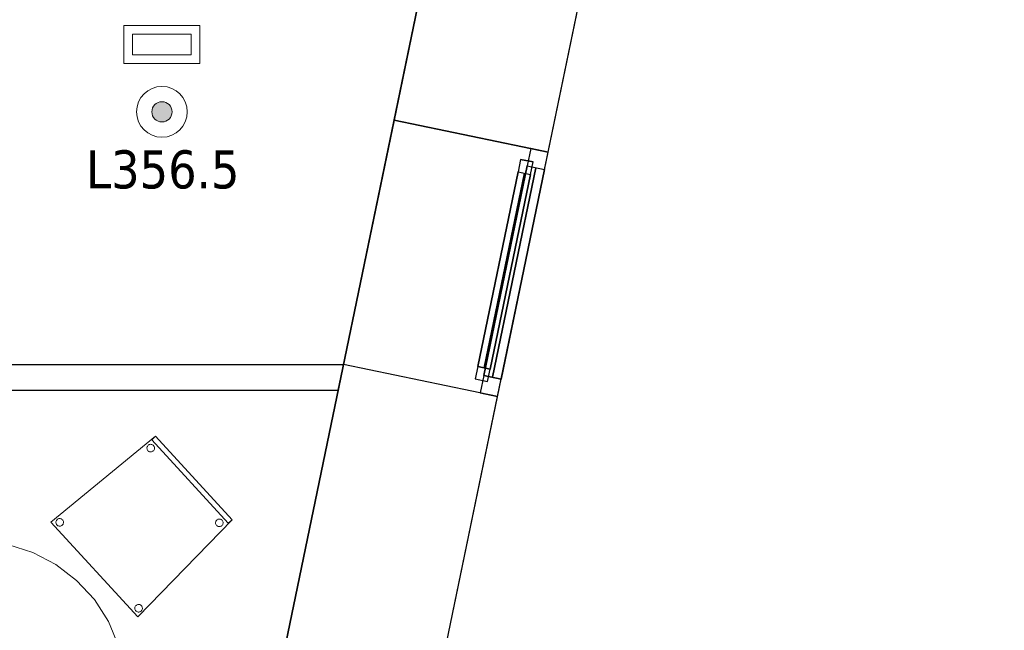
# Model space of a CAD drawing. Header units: metres. Extents: x 397.7 to 427.5, y 12.7 to 28.4.
# Tile 137 of 147: x 423.6 to 427.5, y 17.7 to 20.1. Entities that reach past the tile are written whole.
import ezdxf

# ---------------------------------------------------------------- set-up
doc = ezdxf.new("R2010")
doc.units = ezdxf.units.M
doc.layers.add('01_CARPINTERIA', color=5, linetype='Continuous', lineweight=25, true_color=0x0000ff)
doc.layers.add('01_SUELOS', color=7, linetype='Continuous', lineweight=25, true_color=0x007f00)
for name, color, linetype, lineweight in [('02_MOBILIARIO', 7, 'Continuous', 18), ('A-DETL-____-MBND', 7, 'Continuous', 18), ('A-DETL-GENF-OTLN', 7, 'Continuous', 18), ('A-GENM-____-OTLN', 7, 'Continuous', 18), ('A-WALL-____-MCUT', 7, 'Continuous', 25), ('A-WALL-____-OTLN', 7, 'Continuous', 25), ('E-LITE-EQPM-IDEN', 7, 'Continuous', 30)]:
    doc.layers.add(name, color=color, linetype=linetype, lineweight=lineweight)
doc.styles.add('Tahoma_4', font='tahoma.ttf', dxfattribs={"height": 0.15})

# ---------------------------------------------------------------- blocks, each defined once
blk = doc.blocks.new('Family - Taula D120_P3-156368-06_ENLLUMENAT_P3')
at = {"layer": 'A-DETL-____-MBND', "color": 253, "true_color": 0xaaaaaa}
for p, q in [((0.4117, 1.1542), (0.5122, 1.1767)), ((0.5122, 1.1767), (0.4117, 1.1542)), ((0.5122, 1.1767), (0.6152, 1.1814)), ((0.6152, 1.1814), (0.5122, 1.1767)), ((0.6152, 1.1814), (0.7174, 1.1682)), ((0.7174, 1.1682), (0.6152, 1.1814)), ((0.7174, 1.1682), (0.8157, 1.1374)), ((0.8157, 1.1374), (0.7174, 1.1682)), ((0.3165, 1.1145), (0.4117, 1.1542)), ((0.4117, 1.1542), (0.3165, 1.1145)), ((0.5862, 1.085), (0.5882, 1.1349)), ((0.5882, 1.1349), (0.5862, 1.085)), ((0.5882, 1.1349), (0.6382, 1.1329)), ((0.6382, 1.1329), (0.5882, 1.1349)), ((0.6382, 1.1329), (0.6361, 1.0829)), ((0.6361, 1.0829), (0.6382, 1.1329)), ((0.8157, 1.1374), (0.9072, 1.09)), ((0.9072, 1.09), (0.8157, 1.1374)), ((0.2298, 1.0589), (0.3165, 1.1145)), ((0.3165, 1.1145), (0.2298, 1.0589)), ((0.9072, 1.09), (0.9891, 1.0275)), ((0.9891, 1.0275), (0.9072, 1.09)), ((0.1539, 0.9891), (0.2298, 1.0589)), ((0.2298, 1.0589), (0.1539, 0.9891)), ((0.6361, 1.0829), (0.5862, 1.085)), ((0.5862, 1.085), (0.6361, 1.0829)), ((0.9891, 1.0275), (1.0589, 0.9517)), ((1.0589, 0.9517), (0.9891, 1.0275)), ((0.0914, 0.9072), (0.1539, 0.9891)), ((0.1539, 0.9891), (0.0914, 0.9072)), ((1.0589, 0.9517), (1.1145, 0.8649)), ((1.1145, 0.8649), (1.0589, 0.9517)), ((0.044, 0.8157), (0.0914, 0.9072)), ((0.0914, 0.9072), (0.044, 0.8157)), ((1.1145, 0.8649), (1.1542, 0.7697)), ((1.1542, 0.7697), (1.1145, 0.8649)), ((0.0132, 0.7174), (0.044, 0.8157)), ((0.044, 0.8157), (0.0132, 0.7174)), ((1.1542, 0.7697), (1.1767, 0.6692)), ((1.1767, 0.6692), (1.1542, 0.7697)), ((0, 0.6152), (0.0132, 0.7174)), ((0.0132, 0.7174), (0, 0.6152)), ((1.1767, 0.6692), (1.1814, 0.5662)), ((1.1814, 0.5662), (1.1767, 0.6692)), ((0.0461, 0.5774), (0.0482, 0.6273)), ((0.0482, 0.6273), (0.0461, 0.5774)), ((0.0482, 0.6273), (0.0982, 0.6252)), ((0.0982, 0.6252), (0.0482, 0.6273)), ((0.0982, 0.6252), (0.0961, 0.5753)), ((0.0961, 0.5753), (0.0982, 0.6252)), ((0.0047, 0.5122), (0, 0.6152)), ((0, 0.6152), (0.0047, 0.5122)), ((1.082, 0.5344), (1.0841, 0.5844)), ((1.0841, 0.5844), (1.082, 0.5344)), ((1.0841, 0.5844), (1.134, 0.5823)), ((1.134, 0.5823), (1.0841, 0.5844)), ((0.0961, 0.5753), (0.0461, 0.5774)), ((0.0461, 0.5774), (0.0961, 0.5753)), ((1.134, 0.5823), (1.132, 0.5324)), ((1.132, 0.5324), (1.134, 0.5823)), ((1.1814, 0.5662), (1.1682, 0.464)), ((1.1682, 0.464), (1.1814, 0.5662)), ((0.0273, 0.4117), (0.0047, 0.5122)), ((0.0047, 0.5122), (0.0273, 0.4117)), ((1.132, 0.5324), (1.082, 0.5344)), ((1.082, 0.5344), (1.132, 0.5324)), ((1.1682, 0.464), (1.1374, 0.3657)), ((1.1374, 0.3657), (1.1682, 0.464)), ((0.0669, 0.3165), (0.0273, 0.4117)), ((0.0273, 0.4117), (0.0669, 0.3165)), ((1.1374, 0.3657), (1.09, 0.2742)), ((1.09, 0.2742), (1.1374, 0.3657)), ((0.1225, 0.2298), (0.0669, 0.3165)), ((0.0669, 0.3165), (0.1225, 0.2298)), ((1.09, 0.2742), (1.0275, 0.1923)), ((1.0275, 0.1923), (1.09, 0.2742)), ((0.1923, 0.1539), (0.1225, 0.2298)), ((0.1225, 0.2298), (0.1923, 0.1539)), ((1.0275, 0.1923), (0.9517, 0.1225)), ((0.9517, 0.1225), (1.0275, 0.1923)), ((0.2742, 0.0914), (0.1923, 0.1539)), ((0.1923, 0.1539), (0.2742, 0.0914)), ((0.9517, 0.1225), (0.8649, 0.0669)), ((0.8649, 0.0669), (0.9517, 0.1225)), ((0.3657, 0.044), (0.2742, 0.0914)), ((0.2742, 0.0914), (0.3657, 0.044)), ((0.5227, 0.0498), (0.5247, 0.0997)), ((0.5247, 0.0997), (0.5227, 0.0498)), ((0.5247, 0.0997), (0.5747, 0.0976)), ((0.5747, 0.0976), (0.5247, 0.0997)), ((0.5747, 0.0976), (0.5726, 0.0477)), ((0.5726, 0.0477), (0.5747, 0.0976)), ((0.464, 0.0132), (0.3657, 0.044)), ((0.3657, 0.044), (0.464, 0.0132)), ((0.5726, 0.0477), (0.5227, 0.0498)), ((0.5227, 0.0498), (0.5726, 0.0477)), ((0.8649, 0.0669), (0.7697, 0.0273)), ((0.7697, 0.0273), (0.8649, 0.0669)), ((0.5662, 0), (0.464, 0.0132)), ((0.464, 0.0132), (0.5662, 0)), ((0.6692, 0.0047), (0.5662, 0)), ((0.5662, 0), (0.6692, 0.0047)), ((0.7697, 0.0273), (0.6692, 0.0047)), ((0.6692, 0.0047), (0.7697, 0.0273))]:
    blk.add_line(p, q, dxfattribs=at)
blk = doc.blocks.new('Family - Paviment P3-156431-06_ENLLUMENAT_P3')
at = {"layer": '01_SUELOS', "color": 9, "true_color": 0xaad4aa}
for p, q in [((25.4182, 0), (28.518, 14.9576)), ((28.518, 14.9576), (25.4182, 0))]:
    blk.add_line(p, q, dxfattribs=at)
blk = doc.blocks.new('Family - Façana sur-est P3-156497-06_ENLLUMENAT_P3')
at = {"layer": 'A-WALL-____-MCUT', "color": 253, "true_color": 0xaaaaaa}
for p, q in [((5.8617, 0.62), (4.2175, 0.62)), ((5.8617, 0), (5.8617, 0.62)), ((7.4017, 0.62), (6.8452, 0.62)), ((6.8452, 0.62), (6.8452, 0)), ((4.2175, 0), (5.8617, 0)), ((6.8452, 0), (7.4017, 0))]:
    blk.add_line(p, q, dxfattribs=at)
at = {"layer": 'A-WALL-____-OTLN', "color": 253, "true_color": 0xaaaaaa}
for p, q in [((15.5861, 0.62), (-0.1285, 0.62)), ((5.8617, 0), (5.8617, 0.62)), ((6.8452, 0.62), (5.8617, 0.62)), ((6.8452, 0), (6.8452, 0.62)), ((0, 0), (15.7146, 0)), ((5.8617, 0), (6.8452, 0))]:
    blk.add_line(p, q, dxfattribs=at)
at = {"layer": 'A-WALL-____-OTLN', "color": 253, "lineweight": 18, "true_color": 0xaaaaaa}
blk.add_line((0, 0), (15.7146, 0), dxfattribs=at)
blk = doc.blocks.new('Family - Vano finestra P3-156505-06_ENLLUMENAT_P3')
at = {"layer": 'A-GENM-____-OTLN', "color": 253, "true_color": 0xaaaaaa}
for p, q in [((425.0726, 19.6692), (424.873, 18.7061)), ((424.873, 18.7061), (425.0726, 19.6692)), ((425.6797, 19.5434), (425.0726, 19.6692)), ((425.0726, 19.6692), (425.6797, 19.5434)), ((425.4801, 18.5803), (425.6797, 19.5434)), ((425.6797, 19.5434), (425.4801, 18.5803)), ((424.873, 18.7061), (425.4801, 18.5803)), ((424.873, 18.7061), (425.4801, 18.5803))]:
    blk.add_line(p, q, dxfattribs=at)
blk = doc.blocks.new('Family - Cadira confident_P3-156669-06_ENLLUMENAT_P3')
at = {"layer": 'A-DETL-____-MBND', "color": 253, "true_color": 0xaaaaaa}
for p, q in [((0, 0.3729), (0.4124, 0.7113)), ((0.4124, 0.7113), (0, 0.3729)), ((0.3977, 0.6977), (0.4124, 0.7113)), ((0.4124, 0.7113), (0.3977, 0.6977)), ((0.4124, 0.7113), (0.7146, 0.3826)), ((0.7146, 0.3826), (0.4124, 0.7113)), ((0.4124, 0.7113), (0.7146, 0.3826)), ((0.7146, 0.3826), (0.4124, 0.7113)), ((0.3791, 0.664), (0.3792, 0.6666)), ((0.3792, 0.6666), (0.3791, 0.664)), ((0.3794, 0.6614), (0.3791, 0.664)), ((0.3791, 0.664), (0.3794, 0.6614)), ((0.3792, 0.6666), (0.3797, 0.6691)), ((0.3797, 0.6691), (0.3792, 0.6666)), ((0.3802, 0.6589), (0.3794, 0.6614)), ((0.3794, 0.6614), (0.3802, 0.6589)), ((0.3797, 0.6691), (0.3807, 0.6715)), ((0.3807, 0.6715), (0.3797, 0.6691)), ((0.3807, 0.6715), (0.3821, 0.6737)), ((0.3821, 0.6737), (0.3807, 0.6715)), ((0.3821, 0.6737), (0.3839, 0.6756)), ((0.3839, 0.6756), (0.3821, 0.6737)), ((0.3839, 0.6756), (0.3859, 0.6772)), ((0.3859, 0.6772), (0.3839, 0.6756)), ((0.3859, 0.6772), (0.3882, 0.6784)), ((0.3882, 0.6784), (0.3859, 0.6772)), ((0.3882, 0.6784), (0.3907, 0.6792)), ((0.3907, 0.6792), (0.3882, 0.6784)), ((0.3907, 0.6792), (0.3933, 0.6796)), ((0.3933, 0.6796), (0.3907, 0.6792)), ((0.3933, 0.6796), (0.3959, 0.6795)), ((0.3959, 0.6795), (0.3933, 0.6796)), ((0.3959, 0.6795), (0.3984, 0.6789)), ((0.3984, 0.6789), (0.3959, 0.6795)), ((0.6999, 0.369), (0.3977, 0.6977)), ((0.3977, 0.6977), (0.6999, 0.369)), ((0.3984, 0.6789), (0.4009, 0.6779)), ((0.4009, 0.6779), (0.3984, 0.6789)), ((0.4009, 0.6779), (0.4031, 0.6765)), ((0.4031, 0.6765), (0.4009, 0.6779)), ((0.4031, 0.6765), (0.405, 0.6748)), ((0.405, 0.6748), (0.4031, 0.6765)), ((0.405, 0.6748), (0.4066, 0.6727)), ((0.4066, 0.6727), (0.405, 0.6748)), ((0.4066, 0.6727), (0.4078, 0.6704)), ((0.4078, 0.6704), (0.4066, 0.6727)), ((0.4078, 0.6704), (0.4086, 0.6679)), ((0.4086, 0.6679), (0.4078, 0.6704)), ((0.4088, 0.6627), (0.4082, 0.6602)), ((0.4082, 0.6602), (0.4088, 0.6627)), ((0.4086, 0.6679), (0.4089, 0.6653)), ((0.4089, 0.6653), (0.4086, 0.6679)), ((0.4089, 0.6653), (0.4088, 0.6627)), ((0.4088, 0.6627), (0.4089, 0.6653)), ((0.3814, 0.6566), (0.3802, 0.6589)), ((0.3802, 0.6589), (0.3814, 0.6566)), ((0.383, 0.6545), (0.3814, 0.6566)), ((0.3814, 0.6566), (0.383, 0.6545)), ((0.3849, 0.6528), (0.383, 0.6545)), ((0.383, 0.6545), (0.3849, 0.6528)), ((0.3871, 0.6514), (0.3849, 0.6528)), ((0.3849, 0.6528), (0.3871, 0.6514)), ((0.3895, 0.6504), (0.3871, 0.6514)), ((0.3871, 0.6514), (0.3895, 0.6504)), ((0.3921, 0.6498), (0.3895, 0.6504)), ((0.3895, 0.6504), (0.3921, 0.6498)), ((0.3947, 0.6497), (0.3921, 0.6498)), ((0.3921, 0.6498), (0.3947, 0.6497)), ((0.3973, 0.6501), (0.3947, 0.6497)), ((0.3947, 0.6497), (0.3973, 0.6501)), ((0.3997, 0.6509), (0.3973, 0.6501)), ((0.3973, 0.6501), (0.3997, 0.6509)), ((0.402, 0.6521), (0.3997, 0.6509)), ((0.3997, 0.6509), (0.402, 0.6521)), ((0.4041, 0.6537), (0.402, 0.6521)), ((0.402, 0.6521), (0.4041, 0.6537)), ((0.4059, 0.6556), (0.4041, 0.6537)), ((0.4041, 0.6537), (0.4059, 0.6556)), ((0.4073, 0.6578), (0.4059, 0.6556)), ((0.4059, 0.6556), (0.4073, 0.6578)), ((0.4082, 0.6602), (0.4073, 0.6578)), ((0.4073, 0.6578), (0.4082, 0.6602)), ((0.3428, 0), (0, 0.3729)), ((0, 0.3729), (0.3428, 0)), ((0.0199, 0.3713), (0.0201, 0.3739)), ((0.0201, 0.3739), (0.0199, 0.3713)), ((0.0203, 0.3688), (0.0199, 0.3713)), ((0.0199, 0.3713), (0.0203, 0.3688)), ((0.0201, 0.3739), (0.0206, 0.3765)), ((0.0206, 0.3765), (0.0201, 0.3739)), ((0.0211, 0.3663), (0.0203, 0.3688)), ((0.0203, 0.3688), (0.0211, 0.3663)), ((0.0206, 0.3765), (0.0216, 0.3789)), ((0.0216, 0.3789), (0.0206, 0.3765)), ((0.0223, 0.364), (0.0211, 0.3663)), ((0.0211, 0.3663), (0.0223, 0.364)), ((0.0216, 0.3789), (0.023, 0.3811)), ((0.023, 0.3811), (0.0216, 0.3789)), ((0.0239, 0.3619), (0.0223, 0.364)), ((0.0223, 0.364), (0.0239, 0.3619)), ((0.023, 0.3811), (0.0248, 0.383)), ((0.0248, 0.383), (0.023, 0.3811)), ((0.0258, 0.3602), (0.0239, 0.3619)), ((0.0239, 0.3619), (0.0258, 0.3602)), ((0.0248, 0.383), (0.0268, 0.3846)), ((0.0268, 0.3846), (0.0248, 0.383)), ((0.028, 0.3588), (0.0258, 0.3602)), ((0.0258, 0.3602), (0.028, 0.3588)), ((0.0268, 0.3846), (0.0291, 0.3858)), ((0.0291, 0.3858), (0.0268, 0.3846)), ((0.0304, 0.3578), (0.028, 0.3588)), ((0.028, 0.3588), (0.0304, 0.3578)), ((0.0291, 0.3858), (0.0316, 0.3866)), ((0.0316, 0.3866), (0.0291, 0.3858)), ((0.033, 0.3572), (0.0304, 0.3578)), ((0.0304, 0.3578), (0.033, 0.3572)), ((0.0316, 0.3866), (0.0342, 0.387)), ((0.0342, 0.387), (0.0316, 0.3866)), ((0.0356, 0.3571), (0.033, 0.3572)), ((0.033, 0.3572), (0.0356, 0.3571)), ((0.0342, 0.387), (0.0368, 0.3868)), ((0.0368, 0.3868), (0.0342, 0.387)), ((0.0381, 0.3575), (0.0356, 0.3571)), ((0.0356, 0.3571), (0.0381, 0.3575)), ((0.0368, 0.3868), (0.0393, 0.3863)), ((0.0393, 0.3863), (0.0368, 0.3868)), ((0.0406, 0.3582), (0.0381, 0.3575)), ((0.0381, 0.3575), (0.0406, 0.3582)), ((0.0393, 0.3863), (0.0417, 0.3853)), ((0.0417, 0.3853), (0.0393, 0.3863)), ((0.0429, 0.3594), (0.0406, 0.3582)), ((0.0406, 0.3582), (0.0429, 0.3594)), ((0.0417, 0.3853), (0.0439, 0.3839)), ((0.0439, 0.3839), (0.0417, 0.3853)), ((0.045, 0.361), (0.0429, 0.3594)), ((0.0429, 0.3594), (0.045, 0.361)), ((0.0439, 0.3839), (0.0459, 0.3821)), ((0.0459, 0.3821), (0.0439, 0.3839)), ((0.0467, 0.363), (0.045, 0.361)), ((0.045, 0.361), (0.0467, 0.363)), ((0.0459, 0.3821), (0.0475, 0.3801)), ((0.0475, 0.3801), (0.0459, 0.3821)), ((0.0481, 0.3652), (0.0467, 0.363)), ((0.0467, 0.363), (0.0481, 0.3652)), ((0.0475, 0.3801), (0.0487, 0.3778)), ((0.0487, 0.3778), (0.0475, 0.3801)), ((0.0491, 0.3676), (0.0481, 0.3652)), ((0.0481, 0.3652), (0.0491, 0.3676)), ((0.0487, 0.3778), (0.0494, 0.3753)), ((0.0494, 0.3753), (0.0487, 0.3778)), ((0.0497, 0.3701), (0.0491, 0.3676)), ((0.0491, 0.3676), (0.0497, 0.3701)), ((0.0494, 0.3753), (0.0498, 0.3727)), ((0.0498, 0.3727), (0.0494, 0.3753)), ((0.0498, 0.3727), (0.0497, 0.3701)), ((0.0497, 0.3701), (0.0498, 0.3727)), ((0.7146, 0.3826), (0.3428, 0)), ((0.3428, 0), (0.7146, 0.3826)), ((0.6498, 0.3695), (0.6499, 0.3721)), ((0.6499, 0.3721), (0.6498, 0.3695)), ((0.6501, 0.3669), (0.6498, 0.3695)), ((0.6498, 0.3695), (0.6501, 0.3669)), ((0.6499, 0.3721), (0.6504, 0.3746)), ((0.6504, 0.3746), (0.6499, 0.3721)), ((0.6509, 0.3644), (0.6501, 0.3669)), ((0.6501, 0.3669), (0.6509, 0.3644)), ((0.6504, 0.3746), (0.6514, 0.377)), ((0.6514, 0.377), (0.6504, 0.3746)), ((0.6521, 0.3621), (0.6509, 0.3644)), ((0.6509, 0.3644), (0.6521, 0.3621)), ((0.6514, 0.377), (0.6528, 0.3792)), ((0.6528, 0.3792), (0.6514, 0.377)), ((0.6537, 0.3601), (0.6521, 0.3621)), ((0.6521, 0.3621), (0.6537, 0.3601)), ((0.6528, 0.3792), (0.6546, 0.3812)), ((0.6546, 0.3812), (0.6528, 0.3792)), ((0.6556, 0.3583), (0.6537, 0.3601)), ((0.6537, 0.3601), (0.6556, 0.3583)), ((0.6546, 0.3812), (0.6567, 0.3828)), ((0.6567, 0.3828), (0.6546, 0.3812)), ((0.6578, 0.3569), (0.6556, 0.3583)), ((0.6556, 0.3583), (0.6578, 0.3569)), ((0.6567, 0.3828), (0.659, 0.384)), ((0.659, 0.384), (0.6567, 0.3828)), ((0.6602, 0.3559), (0.6578, 0.3569)), ((0.6578, 0.3569), (0.6602, 0.3559)), ((0.659, 0.384), (0.6614, 0.3848)), ((0.6614, 0.3848), (0.659, 0.384)), ((0.6628, 0.3554), (0.6602, 0.3559)), ((0.6602, 0.3559), (0.6628, 0.3554)), ((0.6614, 0.3848), (0.664, 0.3851)), ((0.664, 0.3851), (0.6614, 0.3848)), ((0.6654, 0.3553), (0.6628, 0.3554)), ((0.6628, 0.3554), (0.6654, 0.3553)), ((0.664, 0.3851), (0.6666, 0.385)), ((0.6666, 0.385), (0.664, 0.3851)), ((0.668, 0.3556), (0.6654, 0.3553)), ((0.6654, 0.3553), (0.668, 0.3556)), ((0.6666, 0.385), (0.6692, 0.3844)), ((0.6692, 0.3844), (0.6666, 0.385)), ((0.6705, 0.3564), (0.668, 0.3556)), ((0.668, 0.3556), (0.6705, 0.3564)), ((0.6692, 0.3844), (0.6716, 0.3834)), ((0.6716, 0.3834), (0.6692, 0.3844)), ((0.6728, 0.3576), (0.6705, 0.3564)), ((0.6705, 0.3564), (0.6728, 0.3576)), ((0.6716, 0.3834), (0.6738, 0.382)), ((0.6738, 0.382), (0.6716, 0.3834)), ((0.6748, 0.3592), (0.6728, 0.3576)), ((0.6728, 0.3576), (0.6748, 0.3592)), ((0.6738, 0.382), (0.6757, 0.3803)), ((0.6757, 0.3803), (0.6738, 0.382)), ((0.6766, 0.3611), (0.6748, 0.3592)), ((0.6748, 0.3592), (0.6766, 0.3611)), ((0.6757, 0.3803), (0.6773, 0.3782)), ((0.6773, 0.3782), (0.6757, 0.3803)), ((0.678, 0.3633), (0.6766, 0.3611)), ((0.6766, 0.3611), (0.678, 0.3633)), ((0.6773, 0.3782), (0.6785, 0.3759)), ((0.6785, 0.3759), (0.6773, 0.3782)), ((0.679, 0.3657), (0.678, 0.3633)), ((0.678, 0.3633), (0.679, 0.3657)), ((0.6785, 0.3759), (0.6793, 0.3734)), ((0.6793, 0.3734), (0.6785, 0.3759)), ((0.6795, 0.3683), (0.679, 0.3657)), ((0.679, 0.3657), (0.6795, 0.3683)), ((0.6793, 0.3734), (0.6796, 0.3709)), ((0.6796, 0.3709), (0.6793, 0.3734)), ((0.6796, 0.3709), (0.6795, 0.3683)), ((0.6795, 0.3683), (0.6796, 0.3709)), ((0.7146, 0.3826), (0.6999, 0.369)), ((0.6999, 0.369), (0.7146, 0.3826)), ((0.3319, 0.0379), (0.3329, 0.0403)), ((0.3329, 0.0403), (0.3319, 0.0379)), ((0.3329, 0.0403), (0.3343, 0.0425)), ((0.3343, 0.0425), (0.3329, 0.0403)), ((0.3343, 0.0425), (0.3361, 0.0444)), ((0.3361, 0.0444), (0.3343, 0.0425)), ((0.3361, 0.0444), (0.3381, 0.046)), ((0.3381, 0.046), (0.3361, 0.0444)), ((0.3381, 0.046), (0.3405, 0.0472)), ((0.3405, 0.0472), (0.3381, 0.046)), ((0.3405, 0.0472), (0.3429, 0.048)), ((0.3429, 0.048), (0.3405, 0.0472)), ((0.3429, 0.048), (0.3455, 0.0483)), ((0.3455, 0.0483), (0.3429, 0.048)), ((0.3455, 0.0483), (0.3481, 0.0482)), ((0.3481, 0.0482), (0.3455, 0.0483)), ((0.3481, 0.0482), (0.3507, 0.0477)), ((0.3507, 0.0477), (0.3481, 0.0482)), ((0.3507, 0.0477), (0.3531, 0.0467)), ((0.3531, 0.0467), (0.3507, 0.0477)), ((0.3531, 0.0467), (0.3553, 0.0453)), ((0.3553, 0.0453), (0.3531, 0.0467)), ((0.3553, 0.0453), (0.3572, 0.0435)), ((0.3572, 0.0435), (0.3553, 0.0453)), ((0.3572, 0.0435), (0.3588, 0.0414)), ((0.3588, 0.0414), (0.3572, 0.0435)), ((0.3588, 0.0414), (0.36, 0.0391)), ((0.36, 0.0391), (0.3588, 0.0414)), ((0.36, 0.0391), (0.3608, 0.0367)), ((0.3608, 0.0367), (0.36, 0.0391)), ((0.3313, 0.0327), (0.3314, 0.0353)), ((0.3314, 0.0353), (0.3313, 0.0327)), ((0.3316, 0.0301), (0.3313, 0.0327)), ((0.3313, 0.0327), (0.3316, 0.0301)), ((0.3314, 0.0353), (0.3319, 0.0379)), ((0.3319, 0.0379), (0.3314, 0.0353)), ((0.3324, 0.0276), (0.3316, 0.0301)), ((0.3316, 0.0301), (0.3324, 0.0276)), ((0.3336, 0.0253), (0.3324, 0.0276)), ((0.3324, 0.0276), (0.3336, 0.0253)), ((0.3352, 0.0233), (0.3336, 0.0253)), ((0.3336, 0.0253), (0.3352, 0.0233)), ((0.3371, 0.0215), (0.3352, 0.0233)), ((0.3352, 0.0233), (0.3371, 0.0215)), ((0.3393, 0.0201), (0.3371, 0.0215)), ((0.3371, 0.0215), (0.3393, 0.0201)), ((0.3417, 0.0191), (0.3393, 0.0201)), ((0.3393, 0.0201), (0.3417, 0.0191)), ((0.3443, 0.0186), (0.3417, 0.0191)), ((0.3417, 0.0191), (0.3443, 0.0186)), ((0.3469, 0.0185), (0.3443, 0.0186)), ((0.3443, 0.0186), (0.3469, 0.0185)), ((0.3495, 0.0188), (0.3469, 0.0185)), ((0.3469, 0.0185), (0.3495, 0.0188)), ((0.3519, 0.0196), (0.3495, 0.0188)), ((0.3495, 0.0188), (0.3519, 0.0196)), ((0.3543, 0.0208), (0.3519, 0.0196)), ((0.3519, 0.0196), (0.3543, 0.0208)), ((0.3563, 0.0224), (0.3543, 0.0208)), ((0.3543, 0.0208), (0.3563, 0.0224)), ((0.3581, 0.0243), (0.3563, 0.0224)), ((0.3563, 0.0224), (0.3581, 0.0243)), ((0.3595, 0.0265), (0.3581, 0.0243)), ((0.3581, 0.0243), (0.3595, 0.0265)), ((0.3605, 0.0289), (0.3595, 0.0265)), ((0.3595, 0.0265), (0.3605, 0.0289)), ((0.361, 0.0315), (0.3605, 0.0289)), ((0.3605, 0.0289), (0.361, 0.0315)), ((0.3608, 0.0367), (0.3611, 0.0341)), ((0.3611, 0.0341), (0.3608, 0.0367)), ((0.3611, 0.0341), (0.361, 0.0315)), ((0.361, 0.0315), (0.3611, 0.0341))]:
    blk.add_line(p, q, dxfattribs=at)
blk = doc.blocks.new('Family - Evans P3-156709-06_ENLLUMENAT_P3')
at = {"layer": 'A-WALL-____-MCUT', "color": 253, "true_color": 0xaaaaaa}
for p, q in [((0, 0.1), (0, 0)), ((3.0071, 0.1), (0, 0.1)), ((2.9864, 0), (3.0071, 0.1)), ((0, 0), (2.9864, 0))]:
    blk.add_line(p, q, dxfattribs=at)
at = {"layer": 'A-WALL-____-OTLN', "color": 253, "true_color": 0xaaaaaa}
for p, q in [((0, 0.1), (0, 0)), ((3.0071, 0.1), (0, 0.1)), ((2.9864, 0), (3.0071, 0.1)), ((0, 0), (2.9864, 0))]:
    blk.add_line(p, q, dxfattribs=at)
at = {"layer": 'A-WALL-____-OTLN', "color": 253, "lineweight": 18, "true_color": 0xaaaaaa}
blk.add_line((0, 0), (2.9864, 0), dxfattribs=at)
blk = doc.blocks.new('Forma directa - LONDR55-XX_ZZ-ARQ-CAA-M3D-Londres55-156255-06_ENLLUMENAT_P3')
at = {"layer": '01_CARPINTERIA', "color": 161, "true_color": 0xaaaaff}
for p, q in [((0.1, 0.1), (0.05, 0.1)), ((0.05, 0.1), (0.05, 0.05)), ((0.1, 0.1), (0.05, 0.1)), ((0.05, 0.1), (0.05, 0.05)), ((0.1, 0.05), (0.1, 0.1)), ((0.1, 0.1), (0.1, 0.05)), ((0.1, 0.1), (0.8835, 0.1)), ((0.8835, 0.1), (0.1, 0.1)), ((0.1, 0.1), (0.1, 0.05)), ((0.1, 0.05), (0.1, 0.1)), ((0.8835, 0.1), (0.8835, 0.05)), ((0.8835, 0.1), (0.8835, 0.05)), ((0.9335, 0.1), (0.8835, 0.1)), ((0.8835, 0.1), (0.8835, 0.05)), ((0.9335, 0.1), (0.8835, 0.1)), ((0.8835, 0.1), (0.8835, 0.05)), ((0.9335, 0.05), (0.9335, 0.1)), ((0.9335, 0.1), (0.9335, 0.05)), ((0.07, 0.07), (0, 0.07)), ((0, 0.07), (0, 0)), ((0.07, 0.07), (0, 0.07)), ((0, 0.07), (0, 0)), ((0.05, 0.05), (0.1, 0.05)), ((0.05, 0.05), (0.1, 0.05)), ((0.07, 0), (0.07, 0.07)), ((0.07, 0.07), (0.07, 0)), ((0.07, 0.07), (0.9135, 0.07)), ((0.9135, 0.07), (0.07, 0.07)), ((0.07, 0.07), (0.07, 0)), ((0.07, 0), (0.07, 0.07)), ((0.8835, 0.075), (0.1, 0.075)), ((0.8835, 0.075), (0.1, 0.075)), ((0.1, 0.05), (0.8835, 0.05)), ((0.8835, 0.05), (0.1, 0.05)), ((0.8835, 0.05), (0.9335, 0.05)), ((0.8835, 0.05), (0.9335, 0.05)), ((0.9135, 0.07), (0.9135, 0)), ((0.9135, 0.07), (0.9135, 0)), ((0.9835, 0.07), (0.9135, 0.07)), ((0.9135, 0.07), (0.9135, 0)), ((0.9835, 0.07), (0.9135, 0.07)), ((0.9135, 0.07), (0.9135, 0)), ((0.9835, 0), (0.9835, 0.07)), ((0.9835, 0.07), (0.9835, 0)), ((0, 0), (0.07, 0)), ((0.9135, 0.035), (0.07, 0.035)), ((0.07, 0.035), (0.9135, 0.035)), ((0.07, 0), (0.9135, 0)), ((0.9135, 0), (0.07, 0)), ((0.9135, 0), (0.9835, 0)), ((0, 0), (0.07, 0)), ((0.9135, 0), (0.9835, 0))]:
    blk.add_line(p, q, dxfattribs=at)
blk = doc.blocks.new('Forma directa - Finestra P3-156751-06_ENLLUMENAT_P3')
at = {"xscale": 1.00000002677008, "yscale": 1.00000002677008, "zscale": 1.00000002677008}
blk.add_blockref('Forma directa - LONDR55-XX_ZZ-ARQ-CAA-M3D-Londres55-156255-06_ENLLUMENAT_P3', (0, 0), dxfattribs=at)
blk = doc.blocks.new('LONDR55-XX_ZZ-ARQ-CAA-M3D-Londres55_ifc-1-06_ENLLUMENAT_P3')
at = {"layer": '01_CARPINTERIA', "color": 253, "lineweight": 18, "true_color": 0xaaaaaa, "rotation": 78.29179146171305}
blk.add_blockref('Forma directa - Finestra P3-156751-06_ENLLUMENAT_P3', (425.4801, 18.5803), dxfattribs=at)
at = {"layer": '01_SUELOS', "color": 253, "lineweight": 18, "true_color": 0xaaaaaa}
blk.add_blockref('Family - Paviment P3-156431-06_ENLLUMENAT_P3', (398.2952, 13.1106), dxfattribs=at)
at = {"layer": '02_MOBILIARIO', "color": 253, "lineweight": 18, "true_color": 0xaaaaaa}
for name, p in [('Family - Cadira confident_P3-156669-06_ENLLUMENAT_P3', (423.7183, 17.7124)), ('Family - Taula D120_P3-156368-06_ENLLUMENAT_P3', (422.831, 16.8284))]:
    blk.add_blockref(name, p, dxfattribs=at)
at = {"layer": 'A-GENM-____-OTLN', "color": 253, "lineweight": 18, "true_color": 0xaaaaaa}
blk.add_blockref('Family - Vano finestra P3-156505-06_ENLLUMENAT_P3', (0, 0), dxfattribs=at)
at = {"layer": 'A-WALL-____-OTLN', "color": 253, "lineweight": 18, "true_color": 0xaaaaaa, "rotation": 78.29179146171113}
blk.add_blockref('Family - Façana sur-est P3-156497-06_ENLLUMENAT_P3', (424.2907, 12.8406), dxfattribs=at)
at = {"layer": 'A-WALL-____-OTLN', "color": 253, "lineweight": 18, "true_color": 0xaaaaaa}
blk.add_blockref('Family - Evans P3-156709-06_ENLLUMENAT_P3', (421.8659, 18.6056), dxfattribs=at)
blk = doc.blocks.new('ZYR_06_02_02 Down Superficie - L 03 D-834890-06_ENLLUMENAT_P3')
at = {"layer": 'A-DETL-GENF-OTLN', "true_color": 0x00c400}
blk.add_hatch(color=92, dxfattribs=at).paths.add_polyline_path([(0, -0.04), (0.0104, -0.0386), (0.02, -0.0346), (0.0283, -0.0283), (0.0346, -0.02), (0.0386, -0.0104), (0.04, 0), (0.0386, 0.0104), (0.0346, 0.02), (0.0283, 0.0283), (0.02, 0.0346), (0.0104, 0.0386), (0, 0.04), (-0.0104, 0.0386), (-0.02, 0.0346), (-0.0283, 0.0283), (-0.0346, 0.02), (-0.0386, 0.0104), (-0.04, 0), (-0.0386, -0.0104), (-0.0346, -0.02), (-0.0283, -0.0283), (-0.02, -0.0346), (-0.0104, -0.0386)])
at = {"layer": 'A-DETL-GENF-OTLN', "color": 92, "true_color": 0x00c400}
for radius in [0.1, 0.04]:
    blk.add_circle((0, 0), radius, dxfattribs=at)
for start, end in [(360, 180), (180, 360)]:
    blk.add_arc((0, 0), 0.04, start, end, dxfattribs=at)
blk = doc.blocks.new('ZYR_06_03 Emer Sostre Rect - 01 Emergencia Superficie 01-829055-06_ENLLUMENAT_P3')
at = {"layer": 'A-DETL-GENF-OTLN', "color": 6, "true_color": 0xff00ff}
for p, q in [((-0.15, 0.075), (0.15, 0.075)), ((-0.15, -0.075), (-0.15, 0.075)), ((-0.1157, 0.0407), (0.1157, 0.0407)), ((-0.1157, -0.0407), (-0.1157, 0.0407)), ((0.1157, 0.0407), (0.1157, -0.0407)), ((0.15, 0.075), (0.15, -0.075)), ((0.15, -0.075), (-0.15, -0.075)), ((0.1157, -0.0407), (-0.1157, -0.0407))]:
    blk.add_line(p, q, dxfattribs=at)

msp = doc.modelspace()

# ---------------------------------------------------------------- block references
at = {"lineweight": 5}
msp.add_blockref('LONDR55-XX_ZZ-ARQ-CAA-M3D-Londres55_ifc-1-06_ENLLUMENAT_P3', (0, 0), dxfattribs=at)
at = {"layer": 'A-DETL-GENF-OTLN', "color": 6, "true_color": 0xff00ff}
msp.add_blockref('ZYR_06_03 Emer Sostre Rect - 01 Emergencia Superficie 01-829055-06_ENLLUMENAT_P3', (424.1566, 19.9672), dxfattribs=at)
at = {"layer": 'A-DETL-GENF-OTLN', "color": 92, "true_color": 0x00c400}
msp.add_blockref('ZYR_06_02_02 Down Superficie - L 03 D-834890-06_ENLLUMENAT_P3', (424.1566, 19.7022), dxfattribs=at)

# ---------------------------------------------------------------- texts
at = {"layer": 'E-LITE-EQPM-IDEN', "insert": (423.8573, 19.5505), "char_height": 0.15, "width": 0.721519, "attachment_point": 1, "style": 'Tahoma_4'}
msp.add_mtext('L356.5', dxfattribs=at)

doc.saveas('drawing.dxf')
